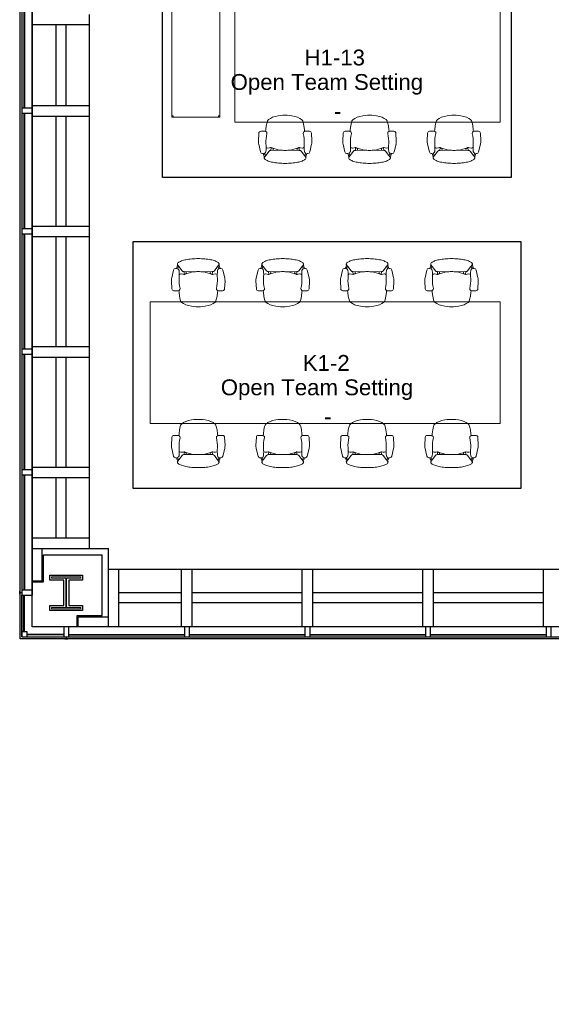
# Model space of a CAD drawing. Header units: inches. Extents: x -1 to 4727, y -3 to 1727.
# Tile 1 of 163: x -1 to 263, y 237 to 727. Entities that reach past the tile are written whole.
import ezdxf

# ---------------------------------------------------------------- set-up
doc = ezdxf.new("R2010")
doc.units = ezdxf.units.IN
doc.header["$LTSCALE"] = 42
doc.header["$MEASUREMENT"] = 0
doc.layers.get('0').update_dxf_attribs({"linetype": 'CONTINUOUS'})
for name, color, linetype in [('A-GLAZ', 8, 'CONTINUOUS'), ('A-WALL', 7, 'CONTINUOUS'), ('I-FURN-CONF', 9, 'CONTINUOUS'), ('Room Names & IDs', 7, 'CONTINUOUS'), ('S-COLS', 7, 'CONTINUOUS'), ('triGrossAreaLayer', 7, 'CONTINUOUS'), ('triLabelLayer', 7, 'CONTINUOUS'), ('triMeasuredGrossAreaLayer', 7, 'CONTINUOUS'), ('triSpaceLayer', 7, 'CONTINUOUS')]:
    doc.layers.add(name, color=color, linetype=linetype)
doc.styles.add('PDF Helvetica', font='Helvetica.ttf')
doc.styles.get("Standard").update_dxf_attribs({"font": 'romans.shx'})

# ---------------------------------------------------------------- blocks, each defined once
blk = doc.blocks.new('Table - Hub - eDIT - Default 3-2566296-FURNITURE PLAN - FLOOR 09 - WEST')
at = {"lineweight": 9}
for p, q in [((-48.04, 31.55), (-48.04, -28.97)), ((83.96, 31.55), (-48.04, 31.55)), ((83.96, -28.97), (83.96, 31.55)), ((-48.04, -28.97), (83.96, -28.97))]:
    blk.add_line(p, q, dxfattribs=at)
blk = doc.blocks.new('Table - Hub - eDIT - 14_-6_-6029527-FURNITURE PLAN - FLOOR 09 - WEST')
at = {"lineweight": 9}
for p, q in [((-69.04, 31.55), (-69.04, -28.97)), ((104.96, 31.55), (-69.04, 31.55)), ((104.96, -28.97), (104.96, 31.55)), ((-69.04, -28.97), (104.96, -28.97))]:
    blk.add_line(p, q, dxfattribs=at)
blk = doc.blocks.new('Chair - Task - Herman Miller - Aeron - Default-V280-FURNITURE PLAN - FLOOR 09 - WEST')
at = {"lineweight": 9}
for p, q in [((-8.1, 10.14), (-8.29, 10.29)), ((-8.1, 10.14), (-7.44, 9.64)), ((-6.47, 10.79), (-6.97, 10.69)), ((-6.69, 10.2), (-6.39, 10.29)), ((-6.46, 11.29), (-6.47, 10.79)), ((-1.86, 13.15), (-5.69, 12.24)), ((3.68, 13.11), (-0.16, 13.31)), ((4.63, 10.03), (4.63, 12.11)), ((-5.32, 8.01), (-7.44, 9.64)), ((-4.97, 7.6), (-5.32, 8.01)), ((-4.91, 7.07), (-4.97, 7.6)), ((-3.57, 6.95), (-4.91, 7.07)), ((-4.89, 1.3), (-4.91, 7.07)), ((-4.91, 5.96), (-3.89, 6.02)), ((-3.8, 6.31), (-4.56, 3.74)), ((-3.57, 6.9), (-3.8, 6.31)), ((-3.61, 9.19), (-3.74, 8.65)), ((-3.74, 8.65), (-3.74, 8.54)), ((-3.74, 8.54), (-3.63, 7.72)), ((-3.63, 7.72), (-3.57, 7.19)), ((-3.5, 9.32), (-3.61, 9.19)), ((-3.57, 7.19), (-3.57, 6.9)), ((-3.23, 9.47), (-3.5, 9.32)), ((5.45, 9.57), (4.56, 9.69)), ((7.37, 9.36), (5.45, 9.57)), ((9.02, 8.99), (7.37, 9.36)), ((9.73, 8.75), (9.02, 8.99)), ((10.41, 8.19), (9.73, 8.75)), ((11.03, 7.34), (10.41, 8.19)), ((11.57, 6.22), (11.03, 7.34)), ((12.02, 4.89), (11.57, 6.22)), ((-4.62, 3.39), (-4.89, 1.3)), ((-4.56, 3.74), (-4.62, 3.39)), ((12.35, 3.38), (12.02, 4.89)), ((12.51, 2.13), (12.35, 3.38)), ((-4.91, -7.07), (-4.89, -1.3)), ((-4.89, -1.3), (-4.62, -3.39)), ((-4.62, -3.39), (-4.56, -3.74)), ((-4.56, -3.74), (-3.8, -6.31)), ((11.57, -6.22), (12.02, -4.89)), ((12.02, -4.89), (12.35, -3.38)), ((12.35, -3.38), (12.51, -2.13)), ((-7.44, -9.64), (-8.1, -10.14)), ((-7.44, -9.64), (-5.32, -8.01)), ((-5.32, -8.01), (-4.97, -7.6)), ((-4.97, -7.6), (-4.91, -7.07)), ((-4.91, -5.96), (-3.89, -6.02)), ((-3.57, -6.95), (-4.91, -7.07)), ((-3.8, -6.31), (-3.57, -6.9)), ((-3.63, -7.72), (-3.74, -8.54)), ((-3.74, -8.54), (-3.74, -8.65)), ((-3.74, -8.65), (-3.61, -9.19)), ((-3.57, -7.19), (-3.63, -7.72)), ((-3.61, -9.19), (-3.5, -9.32)), ((-3.57, -6.9), (-3.57, -7.19)), ((-3.5, -9.32), (-3.23, -9.47)), ((4.56, -9.69), (5.45, -9.57)), ((5.45, -9.57), (7.37, -9.36)), ((7.37, -9.36), (9.02, -8.99)), ((9.02, -8.99), (9.73, -8.75)), ((9.73, -8.75), (10.41, -8.19)), ((10.41, -8.19), (11.03, -7.34)), ((11.03, -7.34), (11.57, -6.22)), ((-8.29, -10.29), (-8.1, -10.14)), ((-6.97, -10.69), (-6.47, -10.79)), ((-6.39, -10.29), (-6.69, -10.2)), ((-6.47, -10.79), (-6.46, -11.29)), ((-5.69, -12.24), (-1.86, -13.15)), ((-0.16, -13.31), (3.68, -13.11)), ((4.63, -12.11), (4.63, -10.03))]:
    blk.add_line(p, q, dxfattribs=at)
for centre, radius, start, end in [((-8.57, 9.93), 0.45, 52.4809, 89.3775), ((-6.72, 8.74), 1.96, 97.4331, 134.5669), ((-6.33, 8.94), 1.31, 105.9454, 147.8944), ((-5.46, 11.27), 1, 103.3925, 178.698), ((-5.34, 10.69), 1.13, 200.7831, 264.9363), ((-0.47, 7.31), 6, 87.0643, 103.3925), ((3.63, 12.11), 1, 0, 87.0643), ((3.63, 10.03), 1, 332.4862, 360), ((-3.13, 35.67), 26.21, 264.9363, 273.5466), ((17.99, -0.99), 22.97, 159.7776, 162.2357), ((-0.51, -6.46), 16, 75.7341, 93.5466), ((3.66, 9.96), 0.937, 255.7341, 335.4422), ((27.52, 0), 32.43, 177.709, 182.291), ((-4.36, 0), 17, 352.8004, 7.1996), ((-6.33, -8.94), 1.31, 212.1056, 254.0546), ((-5.34, -10.69), 1.13, 95.0637, 159.2169), ((-3.13, -35.67), 26.21, 86.4534, 95.0637), ((17.99, 0.99), 22.97, 197.7643, 200.2224), ((-0.51, 6.46), 16, 266.4534, 284.2659), ((3.66, -9.96), 0.937, 24.5578, 104.2659), ((3.63, -10.03), 1, 360, 27.5138), ((-8.57, -9.93), 0.45, 270.6225, 307.5191), ((-6.72, -8.74), 1.96, 225.4331, 262.5669), ((-5.46, -11.27), 1, 181.302, 256.6075), ((-0.47, -7.31), 6, 256.6075, 272.9357), ((3.63, -12.11), 1, 272.9357, 360)]:
    blk.add_arc(centre, radius, start, end, dxfattribs=at)
blk.add_open_spline([(-8.56, 10.38), (-8.71, 10.38), (-9.01, 10.3), (-9.44, 9.92), (-9.85, 9.29), (-10.23, 8.44), (-10.57, 7.37), (-10.86, 6.13), (-11.1, 4.73), (-11.32, 2.72), (-11.42, 0.54), (-11.37, -1.63), (-11.23, -3.75), (-10.89, -6.21), (-10.25, -8.54), (-9.59, -9.79), (-9.01, -10.3), (-8.71, -10.38), (-8.56, -10.38)], degree=3, knots=[0, 0, 0, 0, 0.05, 0.1, 0.15, 0.2, 0.25, 0.3, 0.35, 0.4, 0.5, 0.55, 0.6, 0.7, 0.8, 0.9, 0.95, 1, 1, 1, 1], dxfattribs=at)
blk = doc.blocks.new('Chair - Task - Herman Miller - Aeron - Default-V296-FURNITURE PLAN - FLOOR 09 - WEST')
at = {"lineweight": 9}
for p, q in [((-8.29, 10.29), (-8.1, 10.14)), ((-7.44, 9.64), (-8.1, 10.14)), ((-6.97, 10.69), (-6.47, 10.79)), ((-6.39, 10.29), (-6.69, 10.2)), ((-6.47, 10.79), (-6.46, 11.29)), ((-5.69, 12.24), (-1.86, 13.15)), ((-0.16, 13.31), (3.68, 13.11)), ((4.63, 12.11), (4.63, 10.03)), ((-7.44, 9.64), (-5.32, 8.01)), ((-5.32, 8.01), (-4.97, 7.6)), ((-4.97, 7.6), (-4.91, 7.07)), ((-3.57, 6.95), (-4.91, 7.07)), ((-4.91, 7.07), (-4.89, 1.3)), ((-4.91, 5.96), (-3.89, 6.02)), ((-4.56, 3.74), (-3.8, 6.31)), ((-3.8, 6.31), (-3.57, 6.9)), ((-3.74, 8.65), (-3.61, 9.19)), ((-3.74, 8.54), (-3.74, 8.65)), ((-3.63, 7.72), (-3.74, 8.54)), ((-3.57, 7.19), (-3.63, 7.72)), ((-3.61, 9.19), (-3.5, 9.32)), ((-3.57, 6.9), (-3.57, 7.19)), ((-3.5, 9.32), (-3.23, 9.47)), ((4.56, 9.69), (5.45, 9.57)), ((5.45, 9.57), (7.37, 9.36)), ((7.37, 9.36), (9.02, 8.99)), ((9.02, 8.99), (9.73, 8.75)), ((9.73, 8.75), (10.41, 8.19)), ((10.41, 8.19), (11.03, 7.34)), ((11.03, 7.34), (11.57, 6.22)), ((11.57, 6.22), (12.02, 4.89)), ((-4.89, 1.3), (-4.62, 3.39)), ((-4.62, 3.39), (-4.56, 3.74)), ((12.02, 4.89), (12.35, 3.38)), ((12.35, 3.38), (12.51, 2.13)), ((-4.89, -1.3), (-4.91, -7.07)), ((-4.62, -3.39), (-4.89, -1.3)), ((-4.56, -3.74), (-4.62, -3.39)), ((-3.8, -6.31), (-4.56, -3.74)), ((12.02, -4.89), (11.57, -6.22)), ((12.35, -3.38), (12.02, -4.89)), ((12.51, -2.13), (12.35, -3.38)), ((-8.1, -10.14), (-7.44, -9.64)), ((-5.32, -8.01), (-7.44, -9.64)), ((-4.97, -7.6), (-5.32, -8.01)), ((-4.91, -7.07), (-4.97, -7.6)), ((-4.91, -5.96), (-3.89, -6.02)), ((-3.57, -6.95), (-4.91, -7.07)), ((-3.57, -6.9), (-3.8, -6.31)), ((-3.74, -8.54), (-3.63, -7.72)), ((-3.74, -8.65), (-3.74, -8.54)), ((-3.61, -9.19), (-3.74, -8.65)), ((-3.63, -7.72), (-3.57, -7.19)), ((-3.5, -9.32), (-3.61, -9.19)), ((-3.57, -7.19), (-3.57, -6.9)), ((-3.23, -9.47), (-3.5, -9.32)), ((5.45, -9.57), (4.56, -9.69)), ((7.37, -9.36), (5.45, -9.57)), ((9.02, -8.99), (7.37, -9.36)), ((9.73, -8.75), (9.02, -8.99)), ((10.41, -8.19), (9.73, -8.75)), ((11.03, -7.34), (10.41, -8.19)), ((11.57, -6.22), (11.03, -7.34)), ((-8.1, -10.14), (-8.29, -10.29)), ((-6.47, -10.79), (-6.97, -10.69)), ((-6.69, -10.2), (-6.39, -10.29)), ((-6.46, -11.29), (-6.47, -10.79)), ((-1.86, -13.15), (-5.69, -12.24)), ((3.68, -13.11), (-0.16, -13.31)), ((4.63, -10.03), (4.63, -12.11))]:
    blk.add_line(p, q, dxfattribs=at)
for centre, radius, start, end in [((-8.57, 9.93), 0.45, 52.4809, 89.3775), ((-6.72, 8.74), 1.96, 97.4331, 134.5669), ((-6.33, 8.94), 1.31, 105.9454, 147.8944), ((-5.46, 11.27), 1, 103.3925, 178.698), ((-5.34, 10.69), 1.13, 200.7831, 264.9363), ((-0.47, 7.31), 6, 87.0643, 103.3925), ((3.63, 12.11), 1, 0, 87.0643), ((3.63, 10.03), 1, 332.4862, 0), ((-3.13, 35.67), 26.21, 264.9363, 273.5466), ((17.99, -0.99), 22.97, 159.7776, 162.2357), ((-0.51, -6.46), 16, 75.7341, 93.5466), ((3.66, 9.96), 0.937, 255.7341, 335.4422), ((27.52, 0), 32.43, 177.709, 182.291), ((-4.36, 0), 17, 352.8004, 7.1996), ((-6.33, -8.94), 1.31, 212.1056, 254.0546), ((-5.34, -10.69), 1.13, 95.0637, 159.2169), ((-3.13, -35.67), 26.21, 86.4534, 95.0637), ((17.99, 0.99), 22.97, 197.7643, 200.2224), ((-0.51, 6.46), 16, 266.4534, 284.2659), ((3.66, -9.96), 0.937, 24.5578, 104.2659), ((3.63, -10.03), 1, 0, 27.5138), ((-8.57, -9.93), 0.45, 270.6225, 307.5191), ((-6.72, -8.74), 1.96, 225.4331, 262.5669), ((-5.46, -11.27), 1, 181.302, 256.6075), ((-0.47, -7.31), 6, 256.6075, 272.9357), ((3.63, -12.11), 1, 272.9357, 0)]:
    blk.add_arc(centre, radius, start, end, dxfattribs=at)
blk.add_open_spline([(-8.56, -10.38), (-8.71, -10.38), (-9.01, -10.3), (-9.59, -9.79), (-10.25, -8.54), (-10.89, -6.21), (-11.23, -3.75), (-11.37, -1.63), (-11.42, 0.54), (-11.32, 2.72), (-11.1, 4.73), (-10.86, 6.13), (-10.57, 7.37), (-10.23, 8.44), (-9.85, 9.29), (-9.44, 9.92), (-9.01, 10.3), (-8.71, 10.38), (-8.56, 10.38)], degree=3, knots=[-1, -1, -1, -1, -0.95, -0.9, -0.8, -0.7, -0.6, -0.55, -0.5, -0.4, -0.35, -0.3, -0.25, -0.2, -0.15, -0.1, -0.05, 0, 0, 0, 0], dxfattribs=at)
blk = doc.blocks.new('Shelving - Open - placeholder trash-7200707-FURNITURE PLAN - FLOOR 09 - WEST')
at = {"lineweight": 9}
for p, q in [((-31.14, -24.87), (-31.14, -0.87)), ((27.86, -0.87), (-31.14, -0.87)), ((-31.14, -0.87), (-31.14, -24.87)), ((-31.14, -1.62), (-30.39, -1.62)), ((-30.39, -1.62), (-30.39, -0.87)), ((27.11, -0.87), (27.11, -1.62)), ((27.11, -1.62), (27.86, -1.62)), ((27.86, -0.87), (27.86, -24.87)), ((27.86, -24.87), (27.86, -0.87)), ((-30.39, -24.12), (-31.14, -24.12)), ((-30.39, -24.87), (-30.39, -24.12)), ((27.11, -24.12), (27.11, -24.87)), ((27.86, -24.12), (27.11, -24.12)), ((27.86, -24.87), (-31.14, -24.87)), ((-31.14, -24.87), (27.86, -24.87))]:
    blk.add_line(p, q, dxfattribs=at)
blk = doc.blocks.new('EXT WALL')
at = {"layer": 'A-GLAZ'}
for p, q in [((472.69, 860.75), (472.69, 23.25)), ((467.63, 320.75), (467.63, 263.25)), ((468.63, 320.75), (468.63, 263.25)), ((468.82, 320.75), (468.82, 263.25)), ((472.69, 263.25), (467.63, 263.25)), ((467.63, 263.25), (467.63, 260.75)), ((467.63, 260.75), (472.69, 260.75)), ((467.63, 260.75), (467.63, 203.25)), ((468.63, 260.75), (468.63, 203.25)), ((468.82, 260.75), (468.82, 203.25)), ((472.69, 260.75), (472.69, 263.25)), ((472.69, 203.25), (467.63, 203.25)), ((467.63, 203.25), (467.63, 200.75)), ((472.69, 200.75), (472.69, 203.25)), ((467.63, 200.75), (472.69, 200.75)), ((467.63, 200.75), (467.63, 143.25)), ((468.63, 200.75), (468.63, 143.25)), ((468.82, 200.75), (468.82, 143.25)), ((472.69, 143.25), (467.63, 143.25)), ((467.63, 143.25), (467.63, 140.75)), ((472.69, 140.75), (472.69, 143.25)), ((467.63, 140.75), (472.69, 140.75)), ((467.63, 140.75), (467.63, 83.25)), ((468.63, 140.75), (468.63, 83.25)), ((468.82, 140.75), (468.82, 83.25)), ((472.69, 83.25), (467.63, 83.25)), ((467.63, 83.25), (467.63, 80.75)), ((467.63, 80.75), (472.69, 80.75)), ((467.63, 80.75), (467.63, 23.25)), ((468.63, 80.75), (468.63, 23.25)), ((468.82, 80.75), (468.82, 23.25)), ((472.69, 80.75), (472.69, 83.25)), ((466.51, 21.25), (466.51, 22.75)), ((467.63, 22), (466.51, 22)), ((472.69, 23.25), (467.63, 23.25)), ((467.63, 23.25), (467.63, 20.75)), ((467.63, 20.75), (472.69, 20.75)), ((467.63, 0), (467.63, 20.75)), ((468.63, 2.5), (468.63, 20.75)), ((468.82, 2.5), (468.82, 20.75)), ((472.69, 20.75), (472.69, 23.25)), ((488.38, 5.06), (488.38, 0)), ((490.88, 5.06), (488.38, 5.06)), ((834.38, 5.06), (490.88, 5.06)), ((490.88, 0), (490.88, 5.06)), ((548.38, 5.06), (548.38, 0)), ((550.88, 5.06), (548.38, 5.06)), ((550.88, 0), (550.88, 5.06)), ((608.38, 5.06), (608.38, 0)), ((610.88, 5.06), (608.38, 5.06)), ((610.88, 0), (610.88, 5.06)), ((668.38, 5.06), (668.38, 0)), ((670.88, 5.06), (668.38, 5.06)), ((670.88, 0), (670.88, 5.06)), ((728.38, 5.06), (728.38, 0)), ((730.88, 5.06), (728.38, 5.06)), ((730.88, 0), (730.88, 5.06)), ((470.13, 2.5), (467.63, 2.5)), ((470.13, 0), (470.13, 2.5)), ((488.38, 1.19), (470.13, 1.19)), ((488.38, 1), (470.13, 1)), ((488.38, 0), (490.88, 0)), ((490.88, 1.19), (548.38, 1.19)), ((490.88, 1), (548.38, 1)), ((548.38, 0), (550.88, 0)), ((550.88, 1.19), (608.38, 1.19)), ((550.88, 1), (608.38, 1)), ((608.38, 0), (610.88, 0)), ((610.88, 1.19), (668.38, 1.19)), ((610.88, 1), (668.38, 1)), ((668.38, 0), (670.88, 0)), ((670.88, 1.19), (728.38, 1.19)), ((670.88, 1), (728.38, 1)), ((728.38, 0), (730.88, 0)), ((467.63, 0), (488.38, 0)), ((490.38, -1.13), (488.88, -1.13)), ((489.63, 0), (489.63, -1.13)), ((490.88, 0), (548.38, 0)), ((550.88, 0), (608.38, 0)), ((610.88, 0), (668.38, 0)), ((670.88, 0), (728.38, 0))]:
    blk.add_line(p, q, dxfattribs=at)
blk.add_lwpolyline([(2295.63, 1064), (843.63, 1064), (843.63, 1056.75), (834.88, 1056.75), (834.88, 1048), (827.63, 1048), (827.63, 916), (834.88, 916), (834.88, 884), (467.63, 884), (467.63, 0), (834.88, 0), (834.88, -32), (827.63, -32), (827.63, -164), (834.88, -164), (834.88, -172.75), (843.63, -172.75), (843.63, -180), (2295.63, -180)], dxfattribs=at)
at = {"layer": 'A-WALL'}
for p, q in [((501.19, 44), (501.19, 310)), ((501.19, 304.75), (472.69, 304.75)), ((484.63, 264.62), (484.63, 304.75)), ((489.63, 264.62), (489.63, 304.75)), ((472.69, 264.62), (501.19, 264.62)), ((472.69, 259.37), (501.19, 259.37)), ((484.63, 204.62), (484.63, 259.37)), ((489.63, 204.62), (489.63, 259.37)), ((472.69, 204.62), (501.19, 204.62)), ((472.69, 199.37), (501.19, 199.37)), ((484.63, 144.62), (484.63, 199.37)), ((489.63, 144.62), (489.63, 199.37)), ((472.69, 144.62), (501.19, 144.62)), ((472.69, 139.37), (501.19, 139.37)), ((484.63, 84.62), (484.63, 139.37)), ((489.63, 84.62), (489.63, 139.37)), ((472.69, 84.62), (501.19, 84.62)), ((472.69, 79.37), (501.19, 79.37)), ((484.63, 49.25), (484.63, 79.37)), ((489.63, 49.25), (489.63, 79.37)), ((501.19, 49.25), (472.69, 49.25)), ((472.69, 44), (510.63, 44)), ((477.69, 28), (477.69, 44)), ((478.32, 27.37), (478.32, 40.87)), ((478.32, 40.87), (507.51, 40.87)), ((507.51, 10.69), (507.51, 40.87)), ((510.63, 5.06), (510.63, 44)), ((834.38, 33.56), (510.63, 33.56)), ((515.88, 5.06), (515.88, 33.56)), ((547.01, 5.06), (547.01, 33.56)), ((552.26, 5.06), (552.26, 33.56)), ((607.01, 5.06), (607.01, 33.56)), ((612.26, 5.06), (612.26, 33.56)), ((667.01, 5.06), (667.01, 33.56)), ((672.26, 5.06), (672.26, 33.56)), ((727.01, 5.06), (727.01, 33.56)), ((472.69, 28), (472.69, 20.75)), ((472.69, 28), (477.69, 28)), ((472.69, 27.37), (478.32, 27.37)), ((547.01, 22), (515.88, 22)), ((607.01, 22), (552.26, 22)), ((667.01, 22), (612.26, 22)), ((727.01, 22), (672.26, 22)), ((547.01, 17), (515.88, 17)), ((607.01, 17), (552.26, 17)), ((667.01, 17), (612.26, 17)), ((727.01, 17), (672.26, 17)), ((495.01, 10.69), (507.51, 10.69)), ((495.01, 5.06), (495.01, 10.69)), ((495.63, 10.06), (510.63, 10.06)), ((495.63, 5.06), (495.63, 10.06)), ((495.63, 5.06), (488.38, 5.06))]:
    blk.add_line(p, q, dxfattribs=at)
blk = doc.blocks.new('W-Wide Flange-Column - W14X90-2731368-FURNITURE PLAN - FLOOR 09 - WEST')
at = {"lineweight": 18}
for p, q in [((7.25, 8), (-7.25, 8)), ((-7.25, 8), (-7.25, 7.29)), ((-7.25, 7.29), (-0.22, 7.29)), ((-0.22, 7.29), (-0.22, -7.29)), ((0.22, -7.29), (0.22, 7.29)), ((0.22, 7.29), (7.25, 7.29)), ((7.25, 7.29), (7.25, 8)), ((-0.22, -7.29), (-7.25, -7.29)), ((-7.25, -7.29), (-7.25, -8)), ((-7.25, -8), (7.25, -8)), ((7.25, -7.29), (0.22, -7.29)), ((7.25, -8), (7.25, -7.29))]:
    blk.add_line(p, q, dxfattribs=at)
blk = doc.blocks.new('columns')
at = {"layer": 'S-COLS'}
for p, q in [((481.45, 30.77), (497.81, 30.77)), ((481.45, 28.3), (481.45, 30.77)), ((497.81, 30.77), (497.81, 28.3)), ((488.4, 28.3), (481.45, 28.3)), ((488.4, 15.7), (488.4, 28.3)), ((490.87, 28.3), (490.87, 15.7)), ((497.81, 28.3), (490.87, 28.3)), ((481.45, 15.7), (488.4, 15.7)), ((481.45, 13.23), (481.45, 15.7)), ((490.87, 15.7), (497.81, 15.7)), ((497.81, 15.7), (497.81, 13.23)), ((497.81, 13.23), (481.45, 13.23))]:
    blk.add_line(p, q, dxfattribs=at)
blk.add_blockref('W-Wide Flange-Column - W14X90-2731368-FURNITURE PLAN - FLOOR 09 - WEST', (489.63, 22), dxfattribs=at)

msp = doc.modelspace()

# ---------------------------------------------------------------- linework, layer by layer
at = {"layer": 'triGrossAreaLayer'}
msp.add_lwpolyline([(1822, 237.06), (382, 237.06), (382, 262), (357.06, 262), (357.06, 383), (370.25, 383), (370.25, 419.06), (-0.94, 419.06), (-0.94, 1304.94), (370.87, 1304.94), (370.87, 1341), (357.06, 1341), (357.06, 1462), (382, 1462), (382, 1486.94), (1835.62, 1486.94)], dxfattribs=at)
at = {"layer": 'triMeasuredGrossAreaLayer'}
msp.add_lwpolyline([(1816, 243.06), (388, 243.06), (388, 268), (363.06, 268), (363.06, 377), (376.25, 377), (376.25, 425.06), (5.06, 425.06), (5.06, 1298.94), (376.87, 1298.94), (376.87, 1347), (363.06, 1347), (363.06, 1456), (388, 1456), (388, 1480.94), (1841.62, 1480.94)], dxfattribs=at)
at = {"layer": 'triSpaceLayer'}
for points in [[(69.93, 765.2), (243.24, 765.2), (243.24, 648.73), (69.93, 648.73)], [(55.33, 616.96), (248.08, 616.96), (248.08, 493.88), (55.33, 493.88)]]:
    msp.add_lwpolyline(points, close=True, dxfattribs=at)

# ---------------------------------------------------------------- block references
at = {"layer": 'A-WALL'}
msp.add_blockref('EXT WALL', (-467.63, 420), dxfattribs=at)
at = {"layer": 'I-FURN-CONF'}
for name, p, rotation in [('Shelving - Open - placeholder trash-7200707-FURNITURE PLAN - FLOOR 09 - WEST', (99.35, 706.68), 269.9999999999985), ('Chair - Task - Herman Miller - Aeron - Default-V280-FURNITURE PLAN - FLOOR 09 - WEST', (130.87, 667.22), 89.99999999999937), ('Chair - Task - Herman Miller - Aeron - Default-V280-FURNITURE PLAN - FLOOR 09 - WEST', (172.87, 667.22), 89.99999999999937), ('Chair - Task - Herman Miller - Aeron - Default-V280-FURNITURE PLAN - FLOOR 09 - WEST', (214.87, 667.22), 89.99999999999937), ('Chair - Task - Herman Miller - Aeron - Default-V280-FURNITURE PLAN - FLOOR 09 - WEST', (87.67, 597), 270.0000000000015), ('Chair - Task - Herman Miller - Aeron - Default-V280-FURNITURE PLAN - FLOOR 09 - WEST', (129.67, 597), 270.0000000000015), ('Chair - Task - Herman Miller - Aeron - Default-V280-FURNITURE PLAN - FLOOR 09 - WEST', (171.67, 597), 270.0000000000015), ('Chair - Task - Herman Miller - Aeron - Default-V280-FURNITURE PLAN - FLOOR 09 - WEST', (213.65, 597), 270.0000000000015), ('Chair - Task - Herman Miller - Aeron - Default-V296-FURNITURE PLAN - FLOOR 09 - WEST', (87.67, 515.71), 89.99999999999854), ('Chair - Task - Herman Miller - Aeron - Default-V296-FURNITURE PLAN - FLOOR 09 - WEST', (129.67, 515.71), 89.99999999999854), ('Chair - Task - Herman Miller - Aeron - Default-V296-FURNITURE PLAN - FLOOR 09 - WEST', (171.67, 515.71), 89.99999999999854), ('Chair - Task - Herman Miller - Aeron - Default-V296-FURNITURE PLAN - FLOOR 09 - WEST', (213.65, 515.71), 89.99999999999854)]:
    msp.add_blockref(name, p, dxfattribs=dict(at, rotation=rotation))
for name, p in [('Table - Hub - eDIT - Default 3-2566296-FURNITURE PLAN - FLOOR 09 - WEST', (153.83, 705.32)), ('Table - Hub - eDIT - 14_-6_-6029527-FURNITURE PLAN - FLOOR 09 - WEST', (132.84, 555.32))]:
    msp.add_blockref(name, p, dxfattribs=at)
at = {"layer": 'S-COLS'}
msp.add_blockref('columns', (-467.63, 420), dxfattribs=at)

# ---------------------------------------------------------------- texts
at = {"layer": 'Room Names & IDs', "attachment_point": 4, "style": 'PDF Helvetica'}
for s, insert, char_height in [('H1-13', (140.52, 708.49), 7.902), ('Open Team Setting', (103.77, 695.16), 7.9024), ('-', (155.15, 681.83), 7.9), ('K1-2', (139.65, 556.45), 7.902), ('Open Team Setting', (98.87, 543.12), 7.9024), ('-', (150.26, 529.79), 7.9)]:
    msp.add_mtext(s, dxfattribs=dict(at, insert=insert, char_height=char_height))
at = {"layer": 'triLabelLayer', "color": 7, "char_height": 10, "attachment_point": 5}
for insert in [(156.59, 706.97), (151.71, 555.42)]:
    msp.add_mtext('{\\fSansSerif;\\H0.01;}', dxfattribs=dict(at, insert=insert))

doc.saveas('drawing.dxf')
